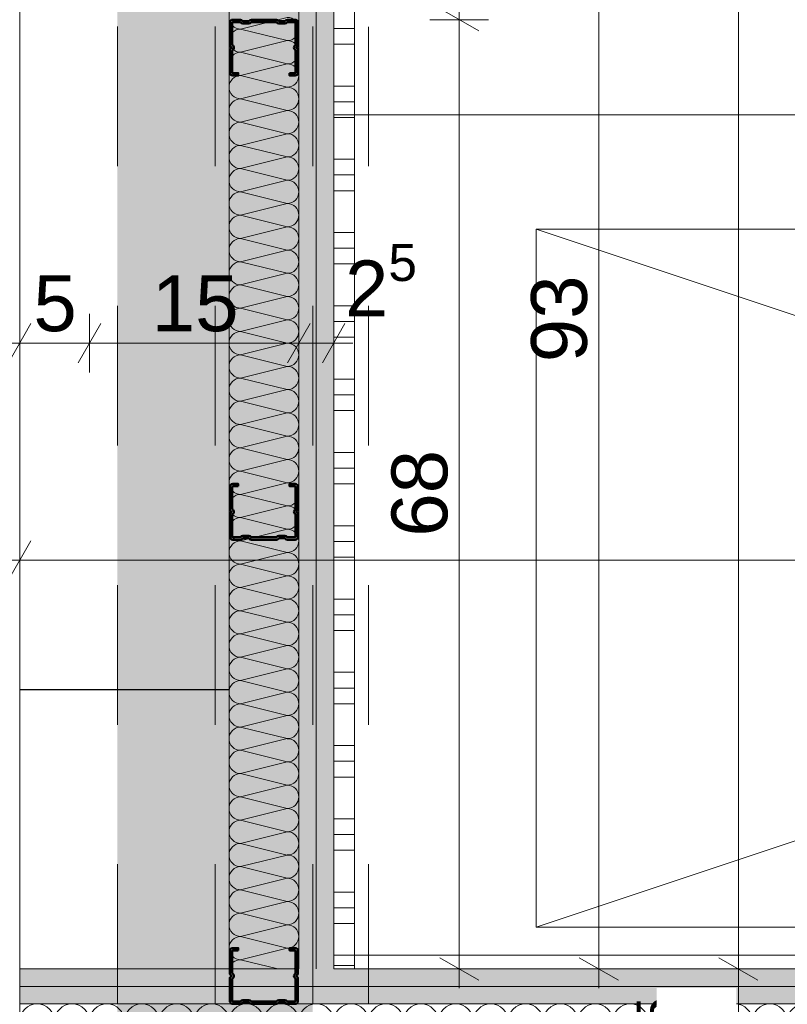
# Model space of a CAD drawing. Header units: metres. Extents: x -3.5 to 65.3, y -10.9 to 16.7.
# Tile 93 of 184: x 40.2 to 40.75, y 3.91 to 4.615. Entities that reach past the tile are written whole.
import ezdxf

# ---------------------------------------------------------------- set-up
doc = ezdxf.new("R2010")
doc.units = ezdxf.units.M
doc.header["$MEASUREMENT"] = 0
for name, pattern in [('Achse', [0.08, 0.04, -0.02, 0, -0.02]), ('Untersicht', [0.04, 0.03, -0.01]), ('Wipeout_Contour', [1, 0, -1])]:
    doc.linetypes.add(name, pattern=pattern)
for name, color, linetype in [('102 - Bemaßung_ Beschriftung.Detail_ Ausschnitt', 7, 'Continuous'), ('605 - Struktur.Wand Innen', 7, 'Continuous'), ('612 - Struktur.Stahlbau', 7, 'Continuous'), ('654 - Abdeckung.Wand Belag', 7, 'Continuous'), ('660 - Unterkonstruktion.Trockenbau', 7, 'Continuous'), ('701 - Einrichtung.Möbel', 7, 'Continuous'), ('Neubau_606 - Struktur.Wand Innen Ausbau', 7, 'Continuous'), ('Neubau_612 - Struktur.Stahlbau', 7, 'Continuous'), ('Neubau_650 - Abdeckung.Fußboden Aufbau', 7, 'Continuous'), ('Neubau_653 - Abdeckung.TB Verkofferung', 7, 'Continuous')]:
    doc.layers.add(name, color=color, linetype=linetype)
doc.styles.add('ERSTELLTER_STIL_1', font='txt')
doc.dimstyles.new('ERSTELLTER_STIL__1', dxfattribs={"dimtxt": 0.04, "dimasz": 0.02128, "dimexe": 0.18, "dimexo": 0.0625, "dimgap": 0, "dimtad": 1, "dimzin": 0, "dimdsep": 46, "dimtxsty": 'ERSTELLTER_STIL_1', "dimblk": 'ARROWHEAD_2', "dimblk1": 'ARROWHEAD_2', "dimblk2": 'ARROWHEAD_2', "dimcen": 0.09, "dimse1": 1, "dimse2": 1, "dimclrd": 7, "dimclre": 7, "dimclrt": 7, "dimazin": 0, "dimtfac": 1, "dimtdec": 4, "dimtmove": 0, "dimatfit": 3, "dimfxl": 1, "dimtolj": 1, "dimtzin": 0, "dimarcsym": 0})
doc.dimstyles.new('ERSTELLTER_STIL__2', dxfattribs={"dimtxt": 0.04, "dimasz": 0.02128, "dimexe": 0.18, "dimexo": 0.0625, "dimgap": 0, "dimtad": 1, "dimzin": 0, "dimdsep": 46, "dimtxsty": 'ERSTELLTER_STIL_1', "dimblk": 'ARROWHEAD_2', "dimblk1": 'ARROWHEAD_2', "dimblk2": 'ARROWHEAD_2', "dimcen": 0.09, "dimse1": 1, "dimse2": 1, "dimclrd": 7, "dimclre": 7, "dimclrt": 7, "dimazin": 0, "dimtfac": 1, "dimtdec": 4, "dimtmove": 2, "dimatfit": 3, "dimfxl": 1, "dimtolj": 1, "dimtzin": 0, "dimarcsym": 0})
doc.dimstyles.new('ERSTELLTER_STIL__3', dxfattribs={"dimtxt": 0.04, "dimasz": 0.02128, "dimexe": 0.18, "dimexo": 0.0625, "dimgap": 0, "dimtad": 1, "dimtih": 1, "dimtoh": 1, "dimzin": 0, "dimdsep": 46, "dimtxsty": 'ERSTELLTER_STIL_1', "dimblk": 'ARROWHEAD_2', "dimblk1": 'ARROWHEAD_2', "dimblk2": 'ARROWHEAD_2', "dimcen": 0.09, "dimse1": 1, "dimse2": 1, "dimclrd": 7, "dimclre": 7, "dimclrt": 7, "dimazin": 0, "dimtfac": 1, "dimtdec": 4, "dimtmove": 0, "dimatfit": 3, "dimfxl": 1, "dimtolj": 1, "dimtzin": 0, "dimarcsym": 0})
doc.dimstyles.new('ERSTELLTER_STIL__5', dxfattribs={"dimtxt": 0.04, "dimasz": 0.02128, "dimexe": 0.18, "dimexo": 0.0625, "dimgap": 0, "dimtad": 1, "dimtih": 1, "dimtoh": 1, "dimzin": 0, "dimdsep": 46, "dimtxsty": 'ERSTELLTER_STIL_1', "dimblk": 'ARROWHEAD_2', "dimblk1": 'ARROWHEAD_2', "dimblk2": 'ARROWHEAD_2', "dimcen": 0.09, "dimclrd": 7, "dimclre": 7, "dimclrt": 7, "dimazin": 0, "dimtfac": 1, "dimtdec": 4, "dimtmove": 0, "dimatfit": 3, "dimfxl": 1, "dimtolj": 1, "dimtzin": 0, "dimarcsym": 0})
doc.dimstyles.new('ERSTELLTER_STIL__6', dxfattribs={"dimtxt": 0.04, "dimasz": 0.02128, "dimexe": 0.18, "dimexo": 0.0625, "dimgap": 0, "dimtad": 1, "dimzin": 0, "dimdsep": 46, "dimtxsty": 'ERSTELLTER_STIL_1', "dimblk": 'ARROWHEAD_2', "dimblk1": 'ARROWHEAD_2', "dimblk2": 'ARROWHEAD_2', "dimcen": 0.09, "dimclrd": 7, "dimclre": 7, "dimclrt": 7, "dimazin": 0, "dimtfac": 1, "dimtdec": 4, "dimtmove": 0, "dimatfit": 3, "dimfxl": 1, "dimtolj": 1, "dimtzin": 0, "dimarcsym": 0})
pattern_1 = [(45, (0, 0), (-0.0070710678, 0.0070710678), [0, -0.01])]

# ---------------------------------------------------------------- blocks, each defined once
blk = doc.blocks.new('*X5')
at = {"layer": 'Neubau_606 - Struktur.Wand Innen Ausbau', "color": 7, "linetype": 'Continuous', "lineweight": 5}
for p, q in [((40.39167, 4.61665), (40.35833, 4.60832)), ((40.39167, 4.59999), (40.35833, 4.60832)), ((40.39167, 4.59999), (40.35833, 4.59165)), ((40.39167, 4.58332), (40.35833, 4.59165)), ((40.39167, 4.58332), (40.35833, 4.57499)), ((40.39167, 4.56665), (40.35833, 4.57499)), ((40.39167, 4.56665), (40.35833, 4.55832)), ((40.39167, 4.54999), (40.35833, 4.55832)), ((40.39167, 4.54999), (40.35833, 4.54165)), ((40.39167, 4.53332), (40.35833, 4.54165)), ((40.39167, 4.53332), (40.35833, 4.52499)), ((40.39167, 4.51665), (40.35833, 4.52499)), ((40.39167, 4.51665), (40.35833, 4.50832)), ((40.39167, 4.49999), (40.35833, 4.50832)), ((40.39167, 4.49999), (40.35833, 4.49165)), ((40.39167, 4.48332), (40.35833, 4.49165)), ((40.39167, 4.48332), (40.35833, 4.47499)), ((40.39167, 4.46665), (40.35833, 4.47499)), ((40.39167, 4.46665), (40.35833, 4.45832)), ((40.39167, 4.44999), (40.35833, 4.45832)), ((40.39167, 4.44999), (40.35833, 4.44165)), ((40.39167, 4.43332), (40.35833, 4.44165)), ((40.39167, 4.43332), (40.35833, 4.42499)), ((40.39167, 4.41665), (40.35833, 4.42499)), ((40.39167, 4.41665), (40.35833, 4.40832)), ((40.39167, 4.39999), (40.35833, 4.40832)), ((40.39167, 4.39999), (40.35833, 4.39165)), ((40.39167, 4.38332), (40.35833, 4.39165)), ((40.39167, 4.38332), (40.35833, 4.37499)), ((40.39167, 4.36665), (40.35833, 4.37499)), ((40.39167, 4.36665), (40.35833, 4.35832)), ((40.39167, 4.34999), (40.35833, 4.35832)), ((40.39167, 4.34999), (40.35833, 4.34165)), ((40.39167, 4.33332), (40.35833, 4.34165)), ((40.39167, 4.33332), (40.35833, 4.32499)), ((40.39167, 4.31665), (40.35833, 4.32499)), ((40.39167, 4.31665), (40.35833, 4.30832)), ((40.39167, 4.29999), (40.35833, 4.30832)), ((40.39167, 4.29999), (40.35833, 4.29165)), ((40.39167, 4.28332), (40.35833, 4.29165)), ((40.39167, 4.28332), (40.35833, 4.27499)), ((40.39167, 4.26665), (40.35833, 4.27499)), ((40.39167, 4.26665), (40.35833, 4.25832)), ((40.39167, 4.24999), (40.35833, 4.25832)), ((40.39167, 4.24999), (40.35833, 4.24165)), ((40.39167, 4.23332), (40.35833, 4.24165)), ((40.39167, 4.23332), (40.35833, 4.22499)), ((40.39167, 4.21665), (40.35833, 4.22499)), ((40.39167, 4.21665), (40.35833, 4.20832)), ((40.39167, 4.19999), (40.35833, 4.20832)), ((40.39167, 4.19999), (40.35833, 4.19165)), ((40.39167, 4.18332), (40.35833, 4.19165)), ((40.39167, 4.18332), (40.35833, 4.17499)), ((40.39167, 4.16665), (40.35833, 4.17499)), ((40.39167, 4.16665), (40.35833, 4.15832)), ((40.39167, 4.14999), (40.35833, 4.15832)), ((40.39167, 4.14999), (40.35833, 4.14165)), ((40.39167, 4.13332), (40.35833, 4.14165)), ((40.39167, 4.13332), (40.35833, 4.12499)), ((40.39167, 4.11665), (40.35833, 4.12499)), ((40.39167, 4.11665), (40.35833, 4.10832)), ((40.39167, 4.09999), (40.35833, 4.10832)), ((40.39167, 4.09999), (40.35833, 4.09165)), ((40.39167, 4.08332), (40.35833, 4.09165)), ((40.39167, 4.08332), (40.35833, 4.07499)), ((40.39167, 4.06665), (40.35833, 4.07499)), ((40.39167, 4.06665), (40.35833, 4.05832)), ((40.39167, 4.04999), (40.35833, 4.05832)), ((40.39167, 4.04999), (40.35833, 4.04165)), ((40.39167, 4.03332), (40.35833, 4.04165)), ((40.39167, 4.03332), (40.35833, 4.02499)), ((40.39167, 4.01665), (40.35833, 4.02499)), ((40.39167, 4.01665), (40.35833, 4.00832)), ((40.39167, 3.99999), (40.35833, 4.00832)), ((40.39167, 3.99999), (40.35833, 3.99165)), ((40.39167, 3.98332), (40.35833, 3.99165)), ((40.39167, 3.98332), (40.35833, 3.97499)), ((40.39167, 3.96665), (40.35833, 3.97499)), ((40.39167, 3.96665), (40.35833, 3.95832)), ((40.39167, 3.94999), (40.35833, 3.95832)), ((40.39167, 3.94999), (40.35833, 3.94165)), ((40.38495, 3.935), (40.35833, 3.94165))]:
    blk.add_line(p, q, dxfattribs=at)
for centre, start, end in [((40.35833, 4.61665), 179.99998, 269.99998), ((40.39167, 4.60832), 359.99998, 89.99998), ((40.35833, 4.59999), 89.99998, 179.99998), ((40.39167, 4.60832), 269.99998, 359.99998), ((40.35833, 4.59999), 179.99998, 269.99998), ((40.39167, 4.59165), 359.99998, 89.99998), ((40.35833, 4.58332), 89.99998, 179.99998), ((40.39167, 4.59165), 269.99998, 359.99998), ((40.35833, 4.58332), 179.99998, 269.99998), ((40.39167, 4.57499), 359.99998, 89.99998), ((40.35833, 4.56665), 89.99998, 179.99998), ((40.39167, 4.57499), 269.99998, 359.99998), ((40.35833, 4.56665), 179.99998, 269.99998), ((40.39167, 4.55832), 359.99998, 89.99998), ((40.35833, 4.54999), 89.99998, 179.99998), ((40.39167, 4.55832), 269.99998, 359.99998), ((40.35833, 4.54999), 179.99998, 269.99998), ((40.39167, 4.54165), 359.99998, 89.99998), ((40.35833, 4.53332), 89.99998, 179.99998), ((40.39167, 4.54165), 269.99998, 359.99998), ((40.35833, 4.53332), 179.99998, 269.99998), ((40.39167, 4.52499), 359.99998, 89.99998), ((40.35833, 4.51665), 89.99998, 179.99998), ((40.39167, 4.52499), 269.99998, 359.99998), ((40.35833, 4.51665), 179.99998, 269.99998), ((40.39167, 4.50832), 359.99998, 89.99998), ((40.35833, 4.49999), 89.99998, 179.99998), ((40.39167, 4.50832), 269.99998, 359.99998), ((40.35833, 4.49999), 179.99998, 269.99998), ((40.39167, 4.49165), 359.99998, 89.99998), ((40.35833, 4.48332), 89.99998, 179.99998), ((40.39167, 4.49165), 269.99998, 359.99998), ((40.35833, 4.48332), 179.99998, 269.99998), ((40.39167, 4.47499), 359.99998, 89.99998), ((40.35833, 4.46665), 89.99998, 179.99998), ((40.39167, 4.47499), 269.99998, 359.99998), ((40.35833, 4.46665), 179.99998, 269.99998), ((40.39167, 4.45832), 359.99998, 89.99998), ((40.35833, 4.44999), 89.99998, 179.99998), ((40.39167, 4.45832), 269.99998, 359.99998), ((40.35833, 4.44999), 179.99998, 269.99998), ((40.39167, 4.44165), 359.99998, 89.99998), ((40.35833, 4.43332), 89.99998, 179.99998), ((40.39167, 4.44165), 269.99998, 359.99998), ((40.35833, 4.43332), 179.99998, 269.99998), ((40.39167, 4.42499), 359.99998, 89.99998), ((40.35833, 4.41665), 89.99998, 179.99998), ((40.39167, 4.42499), 269.99998, 359.99998), ((40.35833, 4.41665), 179.99998, 269.99998), ((40.39167, 4.40832), 359.99998, 89.99998), ((40.35833, 4.39999), 89.99998, 179.99998), ((40.39167, 4.40832), 269.99998, 359.99998), ((40.35833, 4.39999), 179.99998, 269.99998), ((40.39167, 4.39165), 359.99998, 89.99998), ((40.35833, 4.38332), 89.99998, 179.99998), ((40.39167, 4.39165), 269.99998, 359.99998), ((40.35833, 4.38332), 179.99998, 269.99998), ((40.39167, 4.37499), 359.99998, 89.99998), ((40.35833, 4.36665), 89.99998, 179.99998), ((40.39167, 4.37499), 269.99998, 359.99998), ((40.35833, 4.36665), 179.99998, 269.99998), ((40.39167, 4.35832), 359.99998, 89.99998), ((40.35833, 4.34999), 89.99998, 179.99998), ((40.39167, 4.35832), 269.99998, 359.99998), ((40.35833, 4.34999), 179.99998, 269.99998), ((40.39167, 4.34165), 359.99998, 89.99998), ((40.35833, 4.33332), 89.99998, 179.99998), ((40.39167, 4.34165), 269.99998, 359.99998), ((40.35833, 4.33332), 179.99998, 269.99998), ((40.39167, 4.32499), 359.99998, 89.99998), ((40.35833, 4.31665), 89.99998, 179.99998), ((40.39167, 4.32499), 269.99998, 359.99998), ((40.35833, 4.31665), 179.99998, 269.99998), ((40.39167, 4.30832), 359.99998, 89.99998), ((40.35833, 4.29999), 89.99998, 179.99998), ((40.39167, 4.30832), 269.99998, 359.99998), ((40.35833, 4.29999), 179.99998, 269.99998), ((40.39167, 4.29165), 359.99998, 89.99998), ((40.35833, 4.28332), 89.99998, 179.99998), ((40.39167, 4.29165), 269.99998, 359.99998), ((40.35833, 4.28332), 179.99998, 269.99998), ((40.39167, 4.27499), 359.99998, 89.99998), ((40.35833, 4.26665), 89.99998, 179.99998), ((40.39167, 4.27499), 269.99998, 359.99998), ((40.35833, 4.26665), 179.99998, 269.99998), ((40.39167, 4.25832), 359.99998, 89.99998), ((40.35833, 4.24999), 89.99998, 179.99998), ((40.39167, 4.25832), 269.99998, 359.99998), ((40.35833, 4.24999), 179.99998, 269.99998), ((40.39167, 4.24165), 359.99998, 89.99998), ((40.35833, 4.23332), 89.99998, 179.99998), ((40.39167, 4.24165), 269.99998, 359.99998), ((40.35833, 4.23332), 179.99998, 269.99998), ((40.39167, 4.22499), 359.99998, 89.99998), ((40.35833, 4.21665), 89.99998, 179.99998), ((40.39167, 4.22499), 269.99998, 359.99998), ((40.35833, 4.21665), 179.99998, 269.99998), ((40.39167, 4.20832), 359.99998, 89.99998), ((40.35833, 4.19999), 89.99998, 179.99998), ((40.39167, 4.20832), 269.99998, 359.99998), ((40.35833, 4.19999), 179.99998, 269.99998), ((40.39167, 4.19165), 359.99998, 89.99998), ((40.35833, 4.18332), 89.99998, 179.99998), ((40.39167, 4.19165), 269.99998, 359.99998), ((40.35833, 4.18332), 179.99998, 269.99998), ((40.39167, 4.17499), 359.99998, 89.99998), ((40.35833, 4.16665), 89.99998, 179.99998), ((40.39167, 4.17499), 269.99998, 359.99998), ((40.35833, 4.16665), 179.99998, 269.99998), ((40.39167, 4.15832), 359.99998, 89.99998), ((40.35833, 4.14999), 89.99998, 179.99998), ((40.39167, 4.15832), 269.99998, 359.99998), ((40.35833, 4.14999), 179.99998, 269.99998), ((40.39167, 4.14165), 359.99998, 89.99998), ((40.35833, 4.13332), 89.99998, 179.99998), ((40.39167, 4.14165), 269.99998, 359.99998), ((40.35833, 4.13332), 179.99998, 269.99998), ((40.39167, 4.12499), 359.99998, 89.99998), ((40.35833, 4.11665), 89.99998, 179.99998), ((40.39167, 4.12499), 269.99998, 359.99998), ((40.35833, 4.11665), 179.99998, 269.99998), ((40.39167, 4.10832), 359.99998, 89.99998), ((40.35833, 4.09999), 89.99998, 179.99998), ((40.39167, 4.10832), 269.99998, 359.99998), ((40.35833, 4.09999), 179.99998, 269.99998), ((40.39167, 4.09165), 359.99998, 89.99998), ((40.35833, 4.08332), 89.99998, 179.99998), ((40.39167, 4.09165), 269.99998, 359.99998), ((40.35833, 4.08332), 179.99998, 269.99998), ((40.39167, 4.07499), 359.99998, 89.99998), ((40.35833, 4.06665), 89.99998, 179.99998), ((40.39167, 4.07499), 269.99998, 359.99998), ((40.35833, 4.06665), 179.99998, 269.99998), ((40.39167, 4.05832), 359.99998, 89.99998), ((40.35833, 4.04999), 89.99998, 179.99998), ((40.39167, 4.05832), 269.99998, 359.99998), ((40.35833, 4.04999), 179.99998, 269.99998), ((40.39167, 4.04165), 359.99998, 89.99998), ((40.35833, 4.03332), 89.99998, 179.99998), ((40.39167, 4.04165), 269.99998, 359.99998), ((40.35833, 4.03332), 179.99998, 269.99998), ((40.39167, 4.02499), 359.99998, 89.99998), ((40.35833, 4.01665), 89.99998, 179.99998), ((40.39167, 4.02499), 269.99998, 359.99998), ((40.35833, 4.01665), 179.99998, 269.99998), ((40.39167, 4.00832), 359.99998, 89.99998), ((40.35833, 3.99999), 89.99998, 179.99998), ((40.39167, 4.00832), 269.99998, 359.99998), ((40.35833, 3.99999), 179.99998, 269.99998), ((40.39167, 3.99165), 359.99998, 89.99998), ((40.35833, 3.98332), 89.99998, 179.99998), ((40.39167, 3.99165), 269.99998, 359.99998), ((40.35833, 3.98332), 179.99998, 269.99998), ((40.39167, 3.97499), 359.99998, 89.99998), ((40.35833, 3.96665), 89.99998, 179.99998), ((40.39167, 3.97499), 269.99998, 359.99998), ((40.35833, 3.96665), 179.99998, 269.99998), ((40.39167, 3.95832), 359.99998, 89.99998), ((40.35833, 3.94999), 89.99998, 179.99998), ((40.39167, 3.95832), 269.99998, 359.99998), ((40.35833, 3.94999), 179.99998, 269.99998), ((40.39167, 3.94165), 359.99998, 89.99998), ((40.35833, 3.93332), 89.99998, 168.37106), ((40.39167, 3.94165), 307.01964, 359.99998)]:
    blk.add_arc(centre, 0.00833, start, end, dxfattribs=at)
blk = doc.blocks.new('*X60')
at = {"layer": 'Neubau_606 - Struktur.Wand Innen Ausbau', "color": 7, "linetype": 'Continuous', "lineweight": 5}
for centre, start, end in [((40.2125, 3.8975), 89.99996, 179.99996), ((40.2125, 3.8975), 359.99996, 89.99996), ((40.2375, 3.8975), 89.99996, 179.99996), ((40.2375, 3.8975), 359.99996, 89.99996), ((40.2625, 3.8975), 89.99996, 179.99996), ((40.2625, 3.8975), 359.99996, 89.99996), ((40.2875, 3.8975), 89.99996, 179.99996), ((40.2875, 3.8975), 359.99996, 89.99996), ((40.3125, 3.8975), 89.99996, 179.99996), ((40.3125, 3.8975), 359.99996, 89.99996), ((40.3375, 3.8975), 89.99996, 179.99996), ((40.3375, 3.8975), 359.99996, 89.99996), ((40.3625, 3.8975), 89.99996, 179.99996), ((40.3625, 3.8975), 359.99996, 89.99996), ((40.3875, 3.8975), 89.99996, 179.99996), ((40.3875, 3.8975), 359.99996, 89.99996), ((40.4125, 3.8975), 89.99996, 179.99996), ((40.4125, 3.8975), 359.99996, 89.99996), ((40.4375, 3.8975), 89.99996, 179.99996), ((40.4375, 3.8975), 359.99996, 89.99996), ((40.4625, 3.8975), 89.99996, 179.99996), ((40.4625, 3.8975), 359.99996, 89.99996), ((40.4875, 3.8975), 89.99996, 179.99996), ((40.4875, 3.8975), 359.99996, 89.99996), ((40.5125, 3.8975), 89.99996, 179.99996), ((40.5125, 3.8975), 359.99996, 89.99996), ((40.5375, 3.8975), 89.99996, 179.99996), ((40.5375, 3.8975), 359.99996, 89.99996), ((40.5625, 3.8975), 89.99996, 179.99996), ((40.5625, 3.8975), 359.99996, 89.99996), ((40.5875, 3.8975), 89.99996, 179.99996), ((40.5875, 3.8975), 359.99996, 89.99996), ((40.6125, 3.8975), 89.99996, 179.99996), ((40.6125, 3.8975), 359.99996, 89.99996), ((40.6375, 3.8975), 89.99996, 179.99996), ((40.6375, 3.8975), 359.99996, 89.99996), ((40.6625, 3.8975), 89.99996, 179.99996), ((40.6625, 3.8975), 359.99996, 89.99996), ((40.6875, 3.8975), 89.99996, 179.99996), ((40.6875, 3.8975), 359.99996, 89.99996), ((40.7125, 3.8975), 89.99996, 179.99996), ((40.7125, 3.8975), 359.99996, 89.99996), ((40.7375, 3.8975), 89.99996, 179.99996), ((40.7375, 3.8975), 359.99996, 89.99996), ((40.7625, 3.8975), 89.99996, 179.99996)]:
    blk.add_arc(centre, 0.0125, start, end, dxfattribs=at)
blk = doc.blocks.new('*X144')
at = {"layer": '654 - Abdeckung.Wand Belag', "color": 7, "linetype": 'Continuous', "lineweight": 5}
for p, q in [((40.425, 4.60875), (40.44, 4.60875)), ((40.425, 4.5975), (40.44, 4.5975)), ((40.425, 4.5675), (40.44, 4.5675)), ((40.425, 4.55625), (40.44, 4.55625)), ((40.425, 4.545), (40.44, 4.545)), ((40.425, 4.515), (40.44, 4.515)), ((40.425, 4.50375), (40.44, 4.50375)), ((40.425, 4.4925), (40.44, 4.4925)), ((40.425, 4.4625), (40.44, 4.4625)), ((40.425, 4.45125), (40.44, 4.45125)), ((40.425, 4.44), (40.44, 4.44)), ((40.425, 4.41), (40.44, 4.41)), ((40.425, 4.39875), (40.44, 4.39875)), ((40.425, 4.3875), (40.44, 4.3875)), ((40.425, 4.3575), (40.44, 4.3575)), ((40.425, 4.34625), (40.44, 4.34625)), ((40.425, 4.335), (40.44, 4.335)), ((40.425, 4.305), (40.44, 4.305)), ((40.425, 4.29375), (40.44, 4.29375)), ((40.425, 4.2825), (40.44, 4.2825)), ((40.425, 4.2525), (40.44, 4.2525)), ((40.425, 4.24125), (40.44, 4.24125)), ((40.425, 4.23), (40.44, 4.23)), ((40.425, 4.2), (40.44, 4.2)), ((40.425, 4.18875), (40.44, 4.18875)), ((40.425, 4.1775), (40.44, 4.1775)), ((40.425, 4.1475), (40.44, 4.1475)), ((40.425, 4.13625), (40.44, 4.13625)), ((40.425, 4.125), (40.44, 4.125)), ((40.425, 4.095), (40.44, 4.095)), ((40.425, 4.08375), (40.44, 4.08375)), ((40.425, 4.0725), (40.44, 4.0725)), ((40.425, 4.0425), (40.44, 4.0425)), ((40.425, 4.03125), (40.44, 4.03125)), ((40.425, 4.02), (40.44, 4.02)), ((40.425, 3.99), (40.44, 3.99)), ((40.425, 3.97875), (40.44, 3.97875)), ((40.425, 3.9675), (40.44, 3.9675)), ((40.425, 3.9375), (40.44, 3.9375))]:
    blk.add_line(p, q, dxfattribs=at)
blk = doc.blocks.new('*D154')
at = {"layer": '102 - Bemaßung_ Beschriftung.Detail_ Ausschnitt', "color": 7, "linetype": 'Continuous', "lineweight": 5}
for p, q in [((40.70098, 3.94308), (40.72898, 3.92692)), ((40.73598, 3.935), (40.69398, 3.935)), ((40.71498, 3.81), (40.71498, 3.935)), ((40.70098, 3.81808), (40.72898, 3.80192)), ((40.73598, 3.81), (40.69398, 3.81)), ((40.71498, 2.87998), (40.71498, 3.81))]:
    blk.add_line(p, q, dxfattribs=at)
at = {"layer": '102 - Bemaßung_ Beschriftung.Detail_ Ausschnitt', "color": 7, "lineweight": 5, "insert": (40.70541, 3.83213), "char_height": 0.04, "attachment_point": 7, "rotation": 90, "style": 'ERSTELLTER_STIL_1'}
blk.add_mtext('\\A1;{\\pql;\\fArial|b0|i0|c0|p38;12\\fArial|b0|i0|c0|p38;\\A1{\\H.66x;\\S5^  ;}}', dxfattribs=at)
at = {"color": 254, "linetype": 'Wipeout_Contour', "lineweight": 0, "ltscale": 163.487423}
blk.add_wipeout([(40.71355, 3.82356), (40.71355, 3.92144), (40.6564, 3.92144), (40.6564, 3.82356)], dxfattribs=at).dxf.layer = '102 - Bemaßung_ Beschriftung.Detail_ Ausschnitt'
blk = doc.blocks.new('ARROWHEAD_2')
at = {"color": 0, "linetype": 'Continuous', "lineweight": 0}
for p, q in [((-0.378, -0.655), (0.378, 0.655)), ((0, 0), (-1, 0))]:
    blk.add_line(p, q, dxfattribs=at)
blk = doc.blocks.new('*D155')
at = {"layer": '102 - Bemaßung_ Beschriftung.Detail_ Ausschnitt', "color": 7, "linetype": 'Continuous', "lineweight": 5}
for p, q in [((40.71498, 5.76), (40.71498, 5.77369)), ((40.72898, 5.75192), (40.70098, 5.76808)), ((40.73598, 5.76), (40.69398, 5.76)), ((40.71498, 3.935), (40.71498, 5.76)), ((40.70098, 3.94308), (40.72898, 3.92692))]:
    blk.add_line(p, q, dxfattribs=at)
at = {"layer": '102 - Bemaßung_ Beschriftung.Detail_ Ausschnitt', "color": 7, "lineweight": 5, "insert": (40.71474, 4.78427), "char_height": 0.04, "attachment_point": 7, "rotation": 90, "style": 'ERSTELLTER_STIL_1'}
blk.add_mtext('\\A1;{\\pql;\\fArial|b0|i0|c0|p38;1,82\\fArial|b0|i0|c0|p38;\\A1{\\H.66x;\\S5^  ;}}', dxfattribs=at)
blk = doc.blocks.new('*D252')
at = {"layer": '102 - Bemaßung_ Beschriftung.Detail_ Ausschnitt', "color": 7, "linetype": 'Continuous', "lineweight": 5}
for p, q in [((40.61498, 4.865), (40.61498, 4.87869)), ((40.62898, 4.85692), (40.60098, 4.87308)), ((40.63598, 4.865), (40.59398, 4.865)), ((40.61498, 3.935), (40.61498, 4.865)), ((40.60098, 3.94308), (40.62898, 3.92692)), ((40.63598, 3.935), (40.59398, 3.935)), ((40.61498, 3.92131), (40.61498, 3.935))]:
    blk.add_line(p, q, dxfattribs=at)
at = {"layer": '102 - Bemaßung_ Beschriftung.Detail_ Ausschnitt', "color": 7, "lineweight": 5, "insert": (40.60698, 4.36965), "char_height": 0.04, "attachment_point": 7, "rotation": 90, "style": 'ERSTELLTER_STIL_1'}
blk.add_mtext('\\A1;{\\pql;\\fArial|b0|i0|c0|p38;93}', dxfattribs=at)
blk = doc.blocks.new('*D253')
at = {"layer": '102 - Bemaßung_ Beschriftung.Detail_ Ausschnitt', "color": 7, "linetype": 'Continuous', "lineweight": 5}
for p, q in [((40.50098, 4.62308), (40.52898, 4.60692)), ((40.53598, 4.615), (40.49398, 4.615)), ((40.51498, 3.935), (40.51498, 4.615)), ((40.50098, 3.94308), (40.52898, 3.92692)), ((40.53598, 3.935), (40.49398, 3.935)), ((40.51498, 3.92131), (40.51498, 3.935))]:
    blk.add_line(p, q, dxfattribs=at)
at = {"layer": '102 - Bemaßung_ Beschriftung.Detail_ Ausschnitt', "color": 7, "lineweight": 5, "insert": (40.50698, 4.24465), "char_height": 0.04, "attachment_point": 7, "rotation": 90, "style": 'ERSTELLTER_STIL_1'}
blk.add_mtext('\\A1;{\\pql;\\fArial|b0|i0|c0|p38;68}', dxfattribs=at)
blk = doc.blocks.new('*D254')
at = {"layer": '102 - Bemaßung_ Beschriftung.Detail_ Ausschnitt', "color": 7, "linetype": 'Continuous', "lineweight": 5}
for p, q in [((40.50098, 5.12308), (40.52898, 5.10692)), ((40.53598, 5.115), (40.49398, 5.115)), ((40.51498, 4.615), (40.51498, 5.115)), ((40.50098, 4.62308), (40.52898, 4.60692)), ((40.53598, 4.615), (40.49398, 4.615))]:
    blk.add_line(p, q, dxfattribs=at)
at = {"layer": '102 - Bemaßung_ Beschriftung.Detail_ Ausschnitt', "color": 7, "lineweight": 5, "insert": (40.50698, 4.83465), "char_height": 0.04, "attachment_point": 7, "rotation": 90, "style": 'ERSTELLTER_STIL_1'}
blk.add_mtext('\\A1;{\\pql;\\fArial|b0|i0|c0|p38;50}', dxfattribs=at)
blk = doc.blocks.new('*D319')
at = {"layer": '102 - Bemaßung_ Beschriftung.Detail_ Ausschnitt', "color": 7, "linetype": 'Continuous', "lineweight": 5}
for p, q in [((40.2, 4.36228), (40.2, 4.40428)), ((40.25, 4.36228), (40.25, 4.40428)), ((40.20808, 4.39728), (40.19192, 4.36928)), ((40.25808, 4.39728), (40.24192, 4.36928)), ((40.18631, 4.38328), (40.2, 4.38328)), ((40.2, 4.38328), (40.25, 4.38328))]:
    blk.add_line(p, q, dxfattribs=at)
at = {"layer": '102 - Bemaßung_ Beschriftung.Detail_ Ausschnitt', "color": 7, "lineweight": 5, "insert": (40.20982, 4.39128), "char_height": 0.04, "attachment_point": 7, "style": 'ERSTELLTER_STIL_1'}
blk.add_mtext('\\A1;{\\pql;\\fArial|b0|i0|c0|p38;5}', dxfattribs=at)
blk = doc.blocks.new('*D320')
at = {"layer": '102 - Bemaßung_ Beschriftung.Detail_ Ausschnitt', "color": 7, "linetype": 'Continuous', "lineweight": 5}
for p, q in [((40.25, 4.36228), (40.25, 4.40428)), ((40.4, 4.36228), (40.4, 4.40428)), ((40.25808, 4.39728), (40.24192, 4.36928)), ((40.40808, 4.39728), (40.39192, 4.36928)), ((40.25, 4.38328), (40.4, 4.38328))]:
    blk.add_line(p, q, dxfattribs=at)
at = {"layer": '102 - Bemaßung_ Beschriftung.Detail_ Ausschnitt', "color": 7, "lineweight": 5, "insert": (40.29465, 4.39128), "char_height": 0.04, "attachment_point": 7, "style": 'ERSTELLTER_STIL_1'}
blk.add_mtext('\\A1;{\\pql;\\fArial|b0|i0|c0|p38;15}', dxfattribs=at)
blk = doc.blocks.new('*D321')
at = {"layer": '102 - Bemaßung_ Beschriftung.Detail_ Ausschnitt', "color": 7, "linetype": 'Continuous', "lineweight": 5}
for p, q in [((40.4, 4.36228), (40.4, 4.40428)), ((40.425, 4.36228), (40.425, 4.40428)), ((40.40808, 4.39728), (40.39192, 4.36928)), ((40.41692, 4.36928), (40.43308, 4.39728)), ((40.4, 4.38328), (40.425, 4.38328)), ((40.425, 4.38328), (40.43869, 4.38328))]:
    blk.add_line(p, q, dxfattribs=at)
at = {"layer": '102 - Bemaßung_ Beschriftung.Detail_ Ausschnitt', "color": 7, "lineweight": 5, "insert": (40.43309, 4.39085), "char_height": 0.04, "attachment_point": 7, "style": 'ERSTELLTER_STIL_1'}
blk.add_mtext('\\A1;{\\pql;\\fArial|b0|i0|c0|p38;2\\fArial|b0|i0|c0|p38;\\A1{\\H.66x;\\S5^  ;}}', dxfattribs=at)
blk = doc.blocks.new('*D412')
at = {"layer": '102 - Bemaßung_ Beschriftung.Detail_ Ausschnitt', "color": 7, "linetype": 'Continuous', "lineweight": 5}
for p, q in [((39.71926, 5.19807), (39.74726, 5.1819)), ((40.28999, 5.18998), (39.71226, 5.18998)), ((39.73326, 3.505), (39.73326, 5.18998)), ((39.71926, 3.51308), (39.74726, 3.49692)), ((40.14497, 3.505), (39.71226, 3.505)), ((39.73326, 3.49131), (39.73326, 3.505))]:
    blk.add_line(p, q, dxfattribs=at)
at = {"layer": '102 - Bemaßung_ Beschriftung.Detail_ Ausschnitt', "color": 7, "lineweight": 5, "insert": (39.73302, 4.28426), "char_height": 0.04, "attachment_point": 7, "rotation": 90, "style": 'ERSTELLTER_STIL_1'}
blk.add_mtext('\\A1;{\\pql;\\fArial|b0|i0|c0|p38;1,68\\fArial|b0|i0|c0|p38;\\A1{\\H.66x;\\S5^  ;}}', dxfattribs=at)
blk = doc.blocks.new('*D415')
at = {"layer": '102 - Bemaßung_ Beschriftung.Detail_ Ausschnitt', "color": 7, "linetype": 'Continuous', "lineweight": 5}
for p, q in [((40.05, 4.20674), (40.05, 4.24874)), ((40.2, 4.20674), (40.2, 4.24874)), ((40.05808, 4.24174), (40.04192, 4.21374)), ((40.20808, 4.24174), (40.19192, 4.21374)), ((40.03631, 4.22774), (40.05, 4.22774)), ((40.05, 4.22774), (40.2, 4.22774))]:
    blk.add_line(p, q, dxfattribs=at)
at = {"color": 254, "linetype": 'Wipeout_Contour', "lineweight": 0, "ltscale": 161.41231}
blk.add_wipeout([(40.08715, 4.22824), (40.16285, 4.22824), (40.16285, 4.28324), (40.08715, 4.28324)], dxfattribs=at).dxf.layer = '102 - Bemaßung_ Beschriftung.Detail_ Ausschnitt'
at = {"layer": '102 - Bemaßung_ Beschriftung.Detail_ Ausschnitt', "color": 7, "lineweight": 5, "insert": (40.09465, 4.23574), "char_height": 0.04, "attachment_point": 7, "style": 'ERSTELLTER_STIL_1'}
blk.add_mtext('\\A1;{\\pql;\\fArial|b0|i0|c0|p38;15}', dxfattribs=at)
blk = doc.blocks.new('*D416')
at = {"layer": '102 - Bemaßung_ Beschriftung.Detail_ Ausschnitt', "color": 7, "linetype": 'Continuous', "lineweight": 5}
for p, q in [((40.2, 4.20674), (40.2, 4.24874)), ((43.74499, 3.64998), (43.74499, 4.24874)), ((40.20808, 4.24174), (40.19192, 4.21374)), ((43.73691, 4.21374), (43.75307, 4.24174)), ((40.2, 4.22774), (43.74499, 4.22774)), ((43.74499, 4.22774), (43.75868, 4.22774))]:
    blk.add_line(p, q, dxfattribs=at)
at = {"color": 254, "linetype": 'Wipeout_Contour', "lineweight": 0, "ltscale": 168.762203}
blk.add_wipeout([(41.90177, 4.22824), (42.04322, 4.22824), (42.04322, 4.28324), (41.90177, 4.28324)], dxfattribs=at).dxf.layer = '102 - Bemaßung_ Beschriftung.Detail_ Ausschnitt'
at = {"layer": '102 - Bemaßung_ Beschriftung.Detail_ Ausschnitt', "color": 7, "lineweight": 5, "insert": (41.90927, 4.22797), "char_height": 0.04, "attachment_point": 7, "style": 'ERSTELLTER_STIL_1'}
blk.add_mtext('\\A1;{\\pql;\\fArial|b0|i0|c0|p38;3,54\\fArial|b0|i0|c0|p38;\\A1{\\H.66x;\\S5^  ;}}', dxfattribs=at)

msp = doc.modelspace()

# ---------------------------------------------------------------- hatches: boundary and pattern name
at = {"layer": 'Neubau_606 - Struktur.Wand Innen Ausbau', "linetype": 'Continuous', "lineweight": 0, "true_color": 0x000000}
h = msp.add_hatch(dxfattribs=at)
h.set_pattern_fill('Gips_0001', color=18, style=0, pattern_type=2)
h.set_pattern_definition(pattern_1)
h.paths.add_polyline_path([(40.4, 5.09998), (40.4, 3.935), (40.4125, 3.935), (40.4125, 5.09998)])
h = msp.add_hatch(dxfattribs=at)
h.set_pattern_fill('Gips_0001', color=18, style=0, pattern_type=2)
h.set_pattern_definition(pattern_1)
h.paths.add_polyline_path([(40.4125, 5.09998), (40.4125, 3.935), (40.425, 3.935), (40.425, 5.09998)])
h = msp.add_hatch(dxfattribs=at)
h.set_pattern_fill('Gips_0001', color=18, style=0, pattern_type=2)
h.set_pattern_definition(pattern_1)
h.paths.add_polyline_path([(40.2, 3.935), (40.2, 3.9225), (42.32499, 3.9225), (42.32499, 3.935)])
h = msp.add_hatch(dxfattribs=at)
h.set_pattern_fill('Gips_0001', color=18, style=0, pattern_type=2)
h.set_pattern_definition(pattern_1)
h.paths.add_polyline_path([(40.2, 3.9225), (40.2, 3.91), (42.32499, 3.91), (42.32499, 3.9225)])
at = {"layer": 'Neubau_650 - Abdeckung.Fußboden Aufbau', "linetype": 'Continuous', "lineweight": 13, "true_color": 0xafafaf}
h = msp.add_hatch(dxfattribs=at)
h.set_pattern_fill('Raster_60x60_Fuge_2mm_0001', color=253, style=0, pattern_type=2)
h.set_pattern_definition([(0, (40.9615, 5.1485), (0, 0.602), []), (90, (40.9615, 5.1485), (-0.602, 0), [])])
h.paths.add_polyline_path([(40.425, 3.935), (42.09999, 3.935), (42.09999, 5.76), (40.425, 5.76)])
h = msp.add_hatch(dxfattribs=at)
h.set_pattern_fill('Raster_60x60_Fuge_2mm_0001', color=253, style=0, pattern_type=2)
h.set_pattern_definition([(0, (42.61, 3.81), (0, 0.602), []), (90, (42.61, 3.81), (-0.602, 0), [])])
h.paths.add_polyline_path([(40.44003, 3.81), (40.44003, 0.255), (43.54499, 0.255), (43.54499, 0.33, -0.414214), (43.49499, 0.28, -0.414214), (43.44499, 0.33, -0.414214), (43.39499, 0.28, -0.414214), (43.34499, 0.33, -0.414214), (43.39499, 0.38, -0.414214), (43.44499, 0.33, -0.414214), (43.49499, 0.38, -0.414214), (43.54499, 0.33), (43.54499, 3.81), (43.20999, 3.81), (43.20999, 3.935), (42.32499, 3.935), (42.32499, 3.81)])

# ---------------------------------------------------------------- linework, layer by layer
at = {"layer": '605 - Struktur.Wand Innen', "color": 7, "linetype": 'Continuous', "lineweight": 18, "flags": 128}
msp.add_lwpolyline([(40.2, 3.865), (40.2, 5.09998)], dxfattribs=at)
at = {"layer": '654 - Abdeckung.Wand Belag', "color": 7, "linetype": 'Continuous', "lineweight": 5, "flags": 128}
for points in [[(40.425, 5.75998), (40.425, 3.935)], [(40.44, 3.935), (40.44, 5.75998)], [(40.425, 3.935), (40.44, 3.935)]]:
    msp.add_lwpolyline(points, dxfattribs=at)
at = {"layer": '660 - Unterkonstruktion.Trockenbau', "color": 7, "linetype": 'Continuous', "lineweight": 50, "flags": 128}
msp.add_lwpolyline([(40.3934, 4.57675), (40.3934, 4.575), (40.3974, 4.575, 0.414214), (40.3994, 4.577), (40.3994, 4.59305, 0.267949), (40.3984, 4.59478, -0.57735), (40.3984, 4.59522, 0.267949), (40.3994, 4.59695), (40.3994, 4.613, 0.414214), (40.3974, 4.615), (40.3919, 4.615, 0.250492), (40.39024, 4.61411, -0.250492), (40.39003, 4.614), (40.38577, 4.614, -0.250492), (40.38556, 4.61411, 0.250492), (40.3839, 4.615), (40.3661, 4.615, 0.250492), (40.36444, 4.61411, -0.250492), (40.36423, 4.614), (40.35997, 4.614, -0.250492), (40.35976, 4.61411, 0.250492), (40.3581, 4.615), (40.3526, 4.615, 0.414214), (40.3506, 4.613), (40.3506, 4.59695, 0.267949), (40.3516, 4.59522, -0.57735), (40.3516, 4.59478, 0.267949), (40.3506, 4.59305), (40.3506, 4.577, 0.414214), (40.3526, 4.575), (40.3566, 4.575), (40.3566, 4.57675), (40.3526, 4.57675, -0.414214), (40.35235, 4.577), (40.35235, 4.59305, -0.267949), (40.35248, 4.59327, 0.57735), (40.35248, 4.59673, -0.267949), (40.35235, 4.59695), (40.35235, 4.613, -0.414214), (40.3526, 4.61325), (40.3581, 4.61325, -0.250492), (40.35831, 4.61314, 0.250492), (40.35997, 4.61225), (40.36423, 4.61225, 0.250492), (40.36589, 4.61314, -0.250492), (40.3661, 4.61325), (40.3839, 4.61325, -0.250492), (40.38411, 4.61314, 0.250492), (40.38577, 4.61225), (40.39003, 4.61225, 0.250492), (40.39169, 4.61314, -0.250492), (40.3919, 4.61325), (40.3974, 4.61325, -0.414214), (40.39765, 4.613), (40.39765, 4.59695, -0.267949), (40.39753, 4.59673, 0.57735), (40.39753, 4.59327, -0.267949), (40.39765, 4.59305), (40.39765, 4.577, -0.414214), (40.3974, 4.57675)], format="xyb", close=True, dxfattribs=at)
at = {"layer": 'Neubau_606 - Struktur.Wand Innen Ausbau', "color": 1, "linetype": 'Continuous', "lineweight": 5}
for p, q in [((40.4, 3.935), (40.4, 5.09998)), ((40.4125, 3.935), (40.4125, 5.09998)), ((42.32499, 3.9225), (40.2, 3.9225)), ((42.32499, 3.91), (40.2, 3.91))]:
    msp.add_line(p, q, dxfattribs=at)
at = {"layer": 'Neubau_606 - Struktur.Wand Innen Ausbau', "color": 1, "linetype": 'Continuous', "lineweight": 5, "flags": 128}
for points in [[(40.35, 5.09998), (40.35, 3.935)], [(40.425, 3.935), (40.425, 5.09998)], [(40.4, 3.935), (40.2, 3.935)], [(40.2, 3.935), (40.2, 3.81)], [(40.35, 3.935), (40.4, 3.935)], [(42.09999, 3.935), (40.425, 3.935)]]:
    msp.add_lwpolyline(points, dxfattribs=at)
at = {"layer": 'Neubau_612 - Struktur.Stahlbau', "color": 1, "linetype": 'Untersicht', "lineweight": 13}
for p, q in [((40.27, 0.71001), (40.27, 5.19001)), ((40.41, 0.71001), (40.41, 5.19001))]:
    msp.add_line(p, q, dxfattribs=at)
at = {"layer": 'Neubau_612 - Struktur.Stahlbau', "color": 1, "linetype": 'Achse', "lineweight": 9}
msp.add_line((40.34, 0.71001), (40.34, 5.19001), dxfattribs=at)
at = {"layer": 'Neubau_650 - Abdeckung.Fußboden Aufbau', "color": 1, "linetype": 'Continuous', "lineweight": 13, "flags": 128}
msp.add_lwpolyline([(40.425, 3.935), (40.425, 5.76), (42.09999, 5.76), (42.09999, 3.935)], close=True, dxfattribs=at)
at = {"layer": 'Neubau_653 - Abdeckung.TB Verkofferung', "color": 1, "linetype": 'Untersicht', "lineweight": 9}
msp.add_line((40.44997, 0.70998), (40.44997, 5.18998), dxfattribs=at)

# ---------------------------------------------------------------- block references
at = {"layer": '654 - Abdeckung.Wand Belag', "color": 7, "lineweight": 5}
msp.add_blockref('*X144', (0, 0), dxfattribs=at)
at = {"layer": 'Neubau_606 - Struktur.Wand Innen Ausbau', "color": 1, "lineweight": 13}
for name in ['*X5', '*X60']:
    msp.add_blockref(name, (0, 0), dxfattribs=at)

# ---------------------------------------------------------------- dimensions: what is measured, and where the dimension line sits
at = {"layer": '102 - Bemaßung_ Beschriftung.Detail_ Ausschnitt', "color": 7, "linetype": 'Continuous', "lineweight": 5}
dim = msp.add_linear_dim(base=(40.51498, 5.115), p1=(40.25, 4.615), p2=(40.25, 5.115), angle=90, dimstyle='ERSTELLTER_STIL__1', dxfattribs=at)
dim.commit()
dim.dimension.update_dxf_attribs({"geometry": '*D254', "text_midpoint": (40.48698, 4.86514), "dimtype": 160, "text_rotation": 90})
dim = msp.add_linear_dim(base=(40.4, 4.38328), p1=(40.25, 4.615), p2=(40.4, 4.615), dimstyle='ERSTELLTER_STIL__3', dxfattribs=at)
dim.commit()
dim.dimension.update_dxf_attribs({"geometry": '*D320', "text_midpoint": (40.32514, 4.41128), "dimtype": 160})

# ---------------------------------------------------------------- next in the draw order: wipeouts: each hides what was drawn before it
at = {"color": 254, "linetype": 'Wipeout_Contour', "lineweight": 0, "ltscale": 166.157834}
msp.add_wipeout([(42.06999, 4.465), (42.06999, 3.965), (40.56999, 3.965), (40.56999, 4.465)], dxfattribs=at).dxf.layer = '701 - Einrichtung.Möbel'

# ---------------------------------------------------------------- next in the draw order: linework, layer by layer
at = {"layer": '701 - Einrichtung.Möbel', "color": 7, "linetype": 'Continuous', "lineweight": 5}
for p, q in [((40.56999, 4.465), (42.06999, 3.965)), ((40.56999, 3.965), (42.06999, 4.465))]:
    msp.add_line(p, q, dxfattribs=at)
at = {"layer": '701 - Einrichtung.Möbel', "color": 7, "linetype": 'Continuous', "lineweight": 9, "flags": 128}
msp.add_lwpolyline([(42.06999, 4.465), (42.06999, 3.965), (40.56999, 3.965), (40.56999, 4.465)], close=True, dxfattribs=at)

# ---------------------------------------------------------------- next in the draw order: dimensions: what is measured, and where the dimension line sits
at = {"layer": '102 - Bemaßung_ Beschriftung.Detail_ Ausschnitt', "color": 7, "linetype": 'Continuous', "lineweight": 5}
dim = msp.add_linear_dim(base=(40.7149754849, 3.9350008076), p1=(40.2, 3.8100008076), p2=(40.2, 3.9350008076), angle=90, dimstyle='ERSTELLTER_STIL__2', dxfattribs=at)
dim.commit()
dim.dimension.update_dxf_attribs({"geometry": '*D154', "text_midpoint": (40.6849754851, 3.9166473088), "dimtype": 160, "text_rotation": 90})

# ---------------------------------------------------------------- next in the draw order: dimensions: what is measured, and where the dimension line sits
for base, p1, p2, dimstyle, picture, middle in [((40.714975, 5.76), (40.2, 3.935001), (40.425001, 5.76), 'ERSTELLTER_STIL__1', '*D155', (40.686975, 4.890249)), ((39.73326, 5.18998), (40.14497, 3.505), (40.28999, 5.18998), 'ERSTELLTER_STIL__6', '*D412', (39.70526, 4.39024)), ((40.61498, 4.865), (40.425, 3.935), (40.915, 4.865), 'ERSTELLTER_STIL__1', '*D252', (40.58698, 4.40014)), ((40.51498, 4.615), (40.425, 3.935), (40.25, 4.615), 'ERSTELLTER_STIL__1', '*D253', (40.48698, 4.27514))]:
    dim = msp.add_linear_dim(base=base, p1=p1, p2=p2, angle=90, dimstyle=dimstyle, dxfattribs=at)
    dim.commit()
    dim.dimension.update_dxf_attribs({"geometry": picture, "text_midpoint": middle, "dimtype": 160, "text_rotation": 90})
for base, p1, p2, picture, middle in [((40.25, 4.38328), (40.2, 3.935), (40.25, 4.615), '*D319', (40.22507, 4.41128)), ((40.4250008, 4.3832841), (40.400001, 4.6149996), (40.4250008, 3.9350007), '*D321', (40.5023634, 4.4112841))]:
    dim = msp.add_linear_dim(base=base, p1=p1, p2=p2, dimstyle='ERSTELLTER_STIL__3', dxfattribs=at)
    dim.commit()
    dim.dimension.update_dxf_attribs({"geometry": picture, "text_midpoint": middle, "dimtype": 160})

# ---------------------------------------------------------------- next in the draw order: dimensions: what is measured, and where the dimension line sits
dim = msp.add_linear_dim(base=(40.2, 4.22774), p1=(40.05, 4.53249), p2=(40.2, 4.53249), dimstyle='ERSTELLTER_STIL__5', dxfattribs=at)
dim.commit()
dim.dimension.update_dxf_attribs({"geometry": '*D415', "text_midpoint": (40.12514, 4.25574), "dimtype": 160})

# ---------------------------------------------------------------- next in the draw order: dimensions: what is measured, and where the dimension line sits
dim = msp.add_linear_dim(base=(43.74499, 4.22774), p1=(40.2, 4.53249), p2=(43.74499, 3.64998), dimstyle='ERSTELLTER_STIL__5', dxfattribs=at)
dim.commit()
dim.dimension.update_dxf_attribs({"geometry": '*D416', "text_midpoint": (42.01524, 4.25574), "dimtype": 160})

# ---------------------------------------------------------------- next in the draw order: hatches: boundary and pattern name
at = {"layer": '612 - Struktur.Stahlbau', "linetype": 'Continuous', "lineweight": 0, "true_color": 0x30307f}
msp.add_hatch(color=177, dxfattribs=at).paths.add_polyline_path([(40.27, 5.19001), (40.41, 5.19001), (40.41, 0.71001), (40.27, 0.71001)])

# ---------------------------------------------------------------- next in the draw order: linework, layer by layer
at = {"layer": '660 - Unterkonstruktion.Trockenbau', "color": 7, "linetype": 'Continuous', "lineweight": 50, "flags": 128}
for points in [[(40.3566, 4.28075), (40.3566, 4.2825), (40.3526, 4.2825, 0.414214), (40.3506, 4.2805), (40.3506, 4.26445, 0.267949), (40.3516, 4.26272, -0.57735), (40.3516, 4.26228, 0.267949), (40.3506, 4.26055), (40.3506, 4.2445, 0.414214), (40.3526, 4.2425), (40.3581, 4.2425, 0.250492), (40.35976, 4.24339, -0.250492), (40.35997, 4.2435), (40.36423, 4.2435, -0.250492), (40.36444, 4.24339, 0.250492), (40.3661, 4.2425), (40.3839, 4.2425, 0.250492), (40.38556, 4.24339, -0.250492), (40.38577, 4.2435), (40.39003, 4.2435, -0.250492), (40.39024, 4.24339, 0.250492), (40.3919, 4.2425), (40.3974, 4.2425, 0.414214), (40.3994, 4.2445), (40.3994, 4.26055, 0.267949), (40.3984, 4.26228, -0.57735), (40.3984, 4.26272, 0.267949), (40.3994, 4.26445), (40.3994, 4.2805, 0.414214), (40.3974, 4.2825), (40.3934, 4.2825), (40.3934, 4.28075), (40.3974, 4.28075, -0.414214), (40.39765, 4.2805), (40.39765, 4.26445, -0.267949), (40.39753, 4.26423, 0.57735), (40.39753, 4.26077, -0.267949), (40.39765, 4.26055), (40.39765, 4.2445, -0.414214), (40.3974, 4.24425), (40.3919, 4.24425, -0.250492), (40.39169, 4.24436, 0.250492), (40.39003, 4.24525), (40.38577, 4.24525, 0.250492), (40.38411, 4.24436, -0.250492), (40.3839, 4.24425), (40.3661, 4.24425, -0.250492), (40.36589, 4.24436, 0.250492), (40.36423, 4.24525), (40.35997, 4.24525, 0.250492), (40.35831, 4.24436, -0.250492), (40.3581, 4.24425), (40.3526, 4.24425, -0.414214), (40.35235, 4.2445), (40.35235, 4.26055, -0.267949), (40.35248, 4.26077, 0.57735), (40.35248, 4.26423, -0.267949), (40.35235, 4.26445), (40.35235, 4.2805, -0.414214), (40.3526, 4.28075)], [(40.3566, 3.94825), (40.3566, 3.95), (40.3526, 3.95, 0.414214), (40.3506, 3.948), (40.3506, 3.93195, 0.267949), (40.3516, 3.93022, -0.57735), (40.3516, 3.92978, 0.267949), (40.3506, 3.92805), (40.3506, 3.912, 0.414214), (40.3526, 3.91), (40.3581, 3.91, 0.250492), (40.35976, 3.91089, -0.250492), (40.35997, 3.911), (40.36423, 3.911, -0.250492), (40.36444, 3.91089, 0.250492), (40.3661, 3.91), (40.3839, 3.91, 0.250492), (40.38556, 3.91089, -0.250492), (40.38577, 3.911), (40.39003, 3.911, -0.250492), (40.39024, 3.91089, 0.250492), (40.3919, 3.91), (40.3974, 3.91, 0.414214), (40.3994, 3.912), (40.3994, 3.92805, 0.267949), (40.3984, 3.92978, -0.57735), (40.3984, 3.93022, 0.267949), (40.3994, 3.93195), (40.3994, 3.948, 0.414214), (40.3974, 3.95), (40.3934, 3.95), (40.3934, 3.94825), (40.3974, 3.94825, -0.414214), (40.39765, 3.948), (40.39765, 3.93195, -0.267949), (40.39753, 3.93173, 0.57735), (40.39753, 3.92827, -0.267949), (40.39765, 3.92805), (40.39765, 3.912, -0.414214), (40.3974, 3.91175), (40.3919, 3.91175, -0.250492), (40.39169, 3.91186, 0.250492), (40.39003, 3.91275), (40.38577, 3.91275, 0.250492), (40.38411, 3.91186, -0.250492), (40.3839, 3.91175), (40.3661, 3.91175, -0.250492), (40.36589, 3.91186, 0.250492), (40.36423, 3.91275), (40.35997, 3.91275, 0.250492), (40.35831, 3.91186, -0.250492), (40.3581, 3.91175), (40.3526, 3.91175, -0.414214), (40.35235, 3.912), (40.35235, 3.92805, -0.267949), (40.35248, 3.92827, 0.57735), (40.35248, 3.93173, -0.267949), (40.35235, 3.93195), (40.35235, 3.948, -0.414214), (40.3526, 3.94825)]]:
    msp.add_lwpolyline(points, format="xyb", close=True, dxfattribs=at)
at = {"layer": '660 - Unterkonstruktion.Trockenbau', "color": 7, "linetype": 'Continuous', "lineweight": 25}
msp.add_lwpolyline([(40.34998, 4.135), (40.2, 4.135)], dxfattribs=at)

doc.saveas('drawing.dxf')
